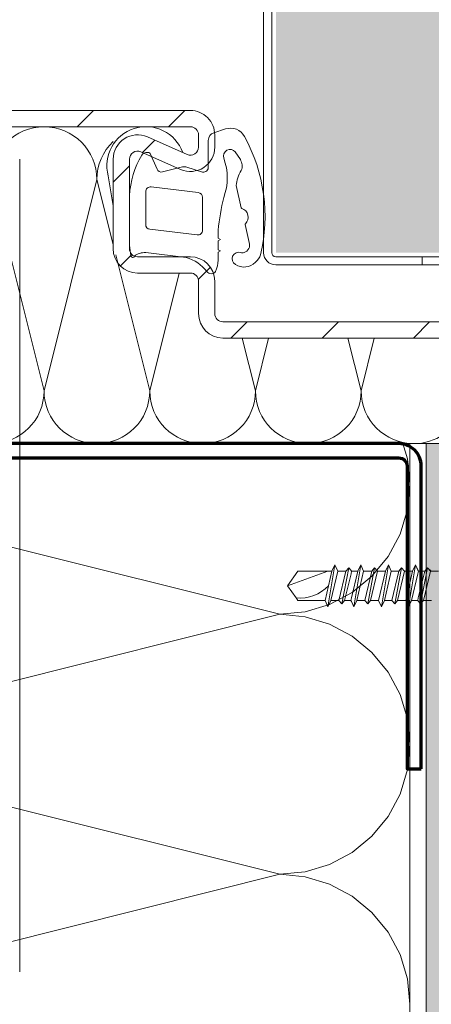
# Model space of a CAD drawing. Header units: metres. Extents: x -0.29 to 8.94, y -1.97 to 1.73.
# Tile 9 of 44: x -0.0073 to 0.0434, y -0.3757 to -0.2545. Entities that reach past the tile are written whole.
import ezdxf

# ---------------------------------------------------------------- set-up
doc = ezdxf.new("R2010")
doc.units = ezdxf.units.M
doc.header["$MEASUREMENT"] = 0
doc.linetypes.add('CENTER_DASH_DASH', pattern=[0.014000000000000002, 0.009000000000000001, -0.001000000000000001, 0.001000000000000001, -0.0009999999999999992, 0.0009999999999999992, -0.001000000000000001])
doc.linetypes.add('Strichlinie doppelt', pattern=[0.109361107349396, 0.0529166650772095, -0.0211666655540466, 0.014111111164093, -0.0211666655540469])
for name, color, linetype in [('152 - Bemaßung_ Beschriftung.Ausbau', 7, 'Continuous'), ('451 - Universal.Achsen Raster', 7, 'Continuous'), ('606 - Struktur.Wand Innen Ausbau', 7, 'Continuous'), ('660 - Unterkonstruktion.Trockenbau', 7, 'Continuous'), ('Neubau_301 - Elemente.Linie', 7, 'Continuous'), ('Neubau_302 - Elemente.Schraffur', 7, 'Continuous'), ('Neubau_606 - Struktur.Wand Innen Ausbau', 7, 'Continuous')]:
    doc.layers.add(name, color=color, linetype=linetype)
doc.styles.add('ERSTELLTER_STIL_1', font='txt')
doc.dimstyles.new('ERSTELLTER_STIL__2', dxfattribs={"dimtxt": 0.02, "dimasz": 0.01064, "dimexe": 0.18, "dimexo": 0.0625, "dimgap": 0, "dimtad": 1, "dimzin": 0, "dimdsep": 46, "dimtxsty": 'ERSTELLTER_STIL_1', "dimblk": 'ARROWHEAD_2', "dimblk1": 'ARROWHEAD_2', "dimblk2": 'ARROWHEAD_2', "dimcen": 0.09, "dimse1": 1, "dimse2": 1, "dimclrd": 7, "dimclre": 7, "dimclrt": 7, "dimazin": 0, "dimtfac": 1, "dimtdec": 4, "dimtmove": 0, "dimatfit": 3, "dimfxl": 1, "dimtolj": 1, "dimtzin": 0, "dimarcsym": 0})
pattern_1 = [(45, (0, 0), (-0.003535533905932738, 0.003535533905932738), [0, -0.005000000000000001])]

# ---------------------------------------------------------------- blocks, each defined once
blk = doc.blocks.new('*X1')
at = {"layer": 'Neubau_606 - Struktur.Wand Innen Ausbau', "color": 7, "linetype": 'Continuous', "lineweight": 5}
for p, q in [((0.04043158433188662, -0.3085730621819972), (0.0398617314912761, -0.3066945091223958)), ((0.04073901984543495, -0.3116945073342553), (0.04043158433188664, -0.3085730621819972)), ((0.0247390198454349, -0.3276945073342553), (-0.03926098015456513, -0.3116945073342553)), ((0.04043158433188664, -0.3148159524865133), (0.04073901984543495, -0.3116945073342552)), ((0.03952109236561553, -0.3178174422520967), (0.04043158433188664, -0.3148159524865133)), ((0.03804253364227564, -0.3205836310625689), (0.03952109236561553, -0.3178174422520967)), ((0.03605272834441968, -0.3230082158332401), (0.03804253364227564, -0.3205836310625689)), ((0.03362814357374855, -0.3249980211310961), (0.03605272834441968, -0.3230082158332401)), ((0.03086195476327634, -0.3264765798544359), (0.03362814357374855, -0.3249980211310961)), ((0.02786046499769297, -0.327387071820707), (0.03086195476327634, -0.3264765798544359)), ((0.0247390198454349, -0.3276945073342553), (-0.03926098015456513, -0.3436945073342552)), ((0.0247390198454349, -0.3276945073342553), (0.02786046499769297, -0.327387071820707)), ((0.02786046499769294, -0.3280019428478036), (0.02473901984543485, -0.3276945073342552)), ((0.03086195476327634, -0.3289124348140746), (0.02786046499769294, -0.3280019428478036)), ((0.03362814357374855, -0.3303909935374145), (0.03086195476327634, -0.3289124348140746)), ((0.03605272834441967, -0.3323807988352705), (0.03362814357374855, -0.3303909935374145)), ((0.03804253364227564, -0.3348053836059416), (0.03605272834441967, -0.3323807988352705)), ((0.03952109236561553, -0.3375715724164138), (0.03804253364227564, -0.3348053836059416)), ((0.04043158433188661, -0.3405730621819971), (0.03952109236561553, -0.3375715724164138)), ((0.04073901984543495, -0.3436945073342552), (0.04043158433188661, -0.3405730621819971)), ((0.0247390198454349, -0.3596945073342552), (-0.03926098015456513, -0.3436945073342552)), ((0.04043158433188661, -0.3468159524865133), (0.04073901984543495, -0.3436945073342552)), ((0.0395210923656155, -0.3498174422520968), (0.04043158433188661, -0.3468159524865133)), ((0.03804253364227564, -0.352583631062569), (0.0395210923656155, -0.3498174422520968)), ((0.03605272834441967, -0.35500821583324), (0.03804253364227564, -0.352583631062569)), ((0.03362814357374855, -0.356998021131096), (0.03605272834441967, -0.35500821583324)), ((0.03086195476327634, -0.3584765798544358), (0.03362814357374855, -0.356998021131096)), ((0.02786046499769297, -0.3593870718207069), (0.03086195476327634, -0.3584765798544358)), ((0.02473901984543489, -0.3596945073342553), (-0.03926098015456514, -0.3756945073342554)), ((0.0247390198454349, -0.3596945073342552), (0.02786046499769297, -0.3593870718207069)), ((0.02786046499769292, -0.3600019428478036), (0.02473901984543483, -0.3596945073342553)), ((0.03086195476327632, -0.3609124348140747), (0.02786046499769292, -0.3600019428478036)), ((0.03362814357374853, -0.3623909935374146), (0.03086195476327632, -0.3609124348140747)), ((0.03605272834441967, -0.3643807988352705), (0.03362814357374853, -0.3623909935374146)), ((0.03804253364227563, -0.3668053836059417), (0.03605272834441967, -0.3643807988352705)), ((0.0395210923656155, -0.3695715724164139), (0.03804253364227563, -0.3668053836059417)), ((0.04043158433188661, -0.3725730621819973), (0.0395210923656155, -0.3695715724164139)), ((0.04073901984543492, -0.3756945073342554), (0.04043158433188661, -0.3725730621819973))]:
    blk.add_line(p, q, dxfattribs=at)
blk = doc.blocks.new('*X2')
at = {"layer": 'Neubau_606 - Struktur.Wand Innen Ausbau', "color": 7, "linetype": 'Continuous', "lineweight": 5}
for p, q in [((-0.0952712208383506, -0.3001945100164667), (-0.08877122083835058, -0.2741945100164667)), ((-0.08227122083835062, -0.3001945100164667), (-0.08877122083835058, -0.2741945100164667)), ((-0.08227122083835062, -0.3001945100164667), (-0.0757712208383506, -0.2741945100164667)), ((-0.06927122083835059, -0.3001945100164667), (-0.0757712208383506, -0.2741945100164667)), ((-0.06927122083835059, -0.3001945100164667), (-0.06277122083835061, -0.2741945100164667)), ((-0.05627122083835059, -0.3001945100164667), (-0.06277122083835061, -0.2741945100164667)), ((-0.05627122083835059, -0.3001945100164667), (-0.04977122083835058, -0.2741945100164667)), ((-0.04327122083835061, -0.3001945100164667), (-0.04977122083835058, -0.2741945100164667)), ((-0.04327122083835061, -0.3001945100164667), (-0.03677122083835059, -0.2741945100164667)), ((-0.03027122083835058, -0.3001945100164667), (-0.03677122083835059, -0.2741945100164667)), ((-0.03027122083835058, -0.3001945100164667), (-0.02377122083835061, -0.2741945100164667)), ((-0.01727122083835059, -0.3001945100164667), (-0.02377122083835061, -0.2741945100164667)), ((-0.01727122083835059, -0.3001945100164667), (-0.01077122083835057, -0.2741945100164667)), ((-0.0042712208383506, -0.3001945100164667), (-0.01077122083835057, -0.2741945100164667)), ((-0.0042712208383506, -0.3001945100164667), (0.002228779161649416, -0.2741945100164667)), ((0.004228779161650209, -0.2821945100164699), (0.002228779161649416, -0.2741945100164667)), ((0.008728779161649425, -0.3001945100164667), (0.004544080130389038, -0.2834557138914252)), ((0.008728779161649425, -0.3001945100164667), (0.01235377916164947, -0.2856945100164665)), ((0.02172877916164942, -0.3001945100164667), (0.02010377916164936, -0.2936945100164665)), ((0.02172877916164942, -0.3001945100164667), (0.02335377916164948, -0.2936945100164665)), ((0.0347287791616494, -0.3001945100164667), (0.03310377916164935, -0.2936945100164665)), ((0.0347287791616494, -0.3001945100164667), (0.03635377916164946, -0.2936945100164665))]:
    blk.add_line(p, q, dxfattribs=at)
for centre, radius, start, end in [((-0.0952712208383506, -0.2741945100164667), 0.006500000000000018, 0, 90), ((-0.08227122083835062, -0.2741945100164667), 0.006499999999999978, 90, 180), ((-0.08227122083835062, -0.2741945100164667), 0.006500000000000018, 0, 90), ((-0.06927122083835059, -0.2741945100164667), 0.006499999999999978, 90, 180), ((-0.06927122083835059, -0.2741945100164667), 0.006499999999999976, 0, 90), ((-0.05627122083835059, -0.2741945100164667), 0.006499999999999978, 90, 180), ((-0.0562712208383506, -0.2741945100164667), 0.006500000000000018, 0, 90), ((-0.04327122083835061, -0.2741945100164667), 0.006499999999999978, 90, 180), ((-0.04327122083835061, -0.2741945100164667), 0.006500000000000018, 0, 90), ((-0.03027122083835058, -0.2741945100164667), 0.006499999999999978, 90, 180), ((-0.03027122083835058, -0.2741945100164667), 0.006499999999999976, 0, 90), ((-0.01727122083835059, -0.2741945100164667), 0.006499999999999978, 90, 180), ((-0.01727122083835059, -0.2741945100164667), 0.006500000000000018, 0, 90), ((-0.0042712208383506, -0.2741945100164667), 0.006499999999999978, 90, 180), ((-0.004271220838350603, -0.2741945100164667), 0.006500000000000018, 0, 90), ((0.008728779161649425, -0.2741945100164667), 0.006499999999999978, 133.8130614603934, 180), ((-0.08877122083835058, -0.3001945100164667), 0.006500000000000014, 180, 270), ((-0.0887712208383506, -0.3001945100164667), 0.006500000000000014, 270, 0), ((-0.0757712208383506, -0.3001945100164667), 0.006500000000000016, 180, 270), ((-0.0757712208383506, -0.3001945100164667), 0.006500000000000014, 270, 0), ((-0.06277122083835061, -0.3001945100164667), 0.006499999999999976, 180, 270), ((-0.06277122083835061, -0.3001945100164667), 0.006500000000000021, 270, 0), ((-0.04977122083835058, -0.3001945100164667), 0.006500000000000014, 180, 270), ((-0.04977122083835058, -0.3001945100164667), 0.006500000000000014, 270, 0), ((-0.03677122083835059, -0.3001945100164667), 0.006500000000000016, 180, 270), ((-0.03677122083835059, -0.3001945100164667), 0.006500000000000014, 270, 0), ((-0.02377122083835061, -0.3001945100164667), 0.006499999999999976, 180, 270), ((-0.02377122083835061, -0.3001945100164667), 0.006500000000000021, 270, 0), ((-0.01077122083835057, -0.3001945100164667), 0.006500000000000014, 180, 270), ((-0.01077122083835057, -0.3001945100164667), 0.006500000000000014, 270, 0), ((0.002228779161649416, -0.3001945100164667), 0.006500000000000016, 180, 270), ((0.002228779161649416, -0.3001945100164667), 0.006500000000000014, 270, 0), ((0.0152287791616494, -0.3001945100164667), 0.006499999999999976, 180, 270), ((0.0152287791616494, -0.3001945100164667), 0.006500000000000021, 270, 0), ((0.02822877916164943, -0.3001945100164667), 0.006500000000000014, 180, 270), ((0.02822877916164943, -0.3001945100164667), 0.006500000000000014, 270, 0), ((0.04122877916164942, -0.3001945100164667), 0.006500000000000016, 180, 270), ((0.04122877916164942, -0.3001945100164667), 0.006500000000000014, 270, 338.3033516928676)]:
    blk.add_arc(centre, radius, start, end, dxfattribs=at)
blk = doc.blocks.new('*D6')
at = {"layer": '152 - Bemaßung_ Beschriftung.Ausbau', "color": 7, "linetype": 'Continuous', "lineweight": 5}
for p, q in [((0.2950716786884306, -0.3026530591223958), (0.3090716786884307, -0.3107359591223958)), ((0.3125716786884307, -0.3066945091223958), (0.2915716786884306, -0.3066945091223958)), ((0.3020716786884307, -1.051694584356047), (0.3020716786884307, -0.3066945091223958)), ((0.2950716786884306, -1.047653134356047), (0.3090716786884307, -1.055736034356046)), ((0.3125716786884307, -1.051694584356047), (0.2915716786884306, -1.051694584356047)), ((0.3020716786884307, -1.058540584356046), (0.3020716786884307, -1.051694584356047))]:
    blk.add_line(p, q, dxfattribs=at)
at = {"layer": '152 - Bemaßung_ Beschriftung.Ausbau', "color": 7, "lineweight": 5, "insert": (0.2982887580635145, -0.6993801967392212), "char_height": 0.02, "attachment_point": 7, "rotation": 90, "style": 'ERSTELLTER_STIL_1'}
blk.add_mtext('\\A1;{\\pql;\\fArial|b0|i0|c0|p38;74\\fArial|b0|i0|c0|p38;\\A1{\\H.66x;\\S5^  ;}}', dxfattribs=at)
blk = doc.blocks.new('ARROWHEAD_2')
at = {"color": 0, "linetype": 'Continuous', "lineweight": 0}
for p, q in [((-0.3781315, -0.655), (0.3781315, 0.655)), ((0, 0), (-1, 0))]:
    blk.add_line(p, q, dxfattribs=at)
blk = doc.blocks.new('*D9')
at = {"layer": '152 - Bemaßung_ Beschriftung.Ausbau', "color": 7, "linetype": 'Continuous', "lineweight": 5}
for p, q in [((0.3020716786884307, 1.028305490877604), (0.3020716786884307, 1.035151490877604)), ((0.3090716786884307, 1.024264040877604), (0.2950716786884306, 1.032346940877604)), ((0.3125716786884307, 1.028305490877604), (0.2915716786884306, 1.028305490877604)), ((0.3020716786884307, 0.8283054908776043), (0.3020716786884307, 1.028305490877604)), ((0.2950716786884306, 0.8323469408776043), (0.3090716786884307, 0.8242640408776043)), ((0.3125716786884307, 0.8283054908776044), (0.2915716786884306, 0.8283054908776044)), ((0.3020716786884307, -0.3066945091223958), (0.3020716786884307, 0.8283054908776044))]:
    blk.add_line(p, q, dxfattribs=at)
at = {"layer": '152 - Bemaßung_ Beschriftung.Ausbau', "color": 7, "lineweight": 5, "insert": (0.2980716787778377, 0.9131282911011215), "char_height": 0.02, "attachment_point": 7, "rotation": 90, "style": 'ERSTELLTER_STIL_1'}
blk.add_mtext('\\A1;{\\pql;\\fArial|b0|i0|c0|p38;20}', dxfattribs=at)
blk = doc.blocks.new('*D10')
at = {"layer": '152 - Bemaßung_ Beschriftung.Ausbau', "color": 7, "linetype": 'Continuous', "lineweight": 5}
for p, q in [((0.3765139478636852, 1.028305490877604), (0.3765139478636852, 1.035151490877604)), ((0.3835139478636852, 1.024264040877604), (0.3695139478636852, 1.032346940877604)), ((0.3870139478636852, 1.028305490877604), (0.3660139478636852, 1.028305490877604)), ((0.3765139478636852, -1.051694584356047), (0.3765139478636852, 1.028305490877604)), ((0.3695139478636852, -1.047653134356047), (0.3835139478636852, -1.055736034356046)), ((0.3870139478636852, -1.051694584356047), (0.3660139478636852, -1.051694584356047)), ((0.3765139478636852, -1.058540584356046), (0.3765139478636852, -1.051694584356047))]:
    blk.add_line(p, q, dxfattribs=at)
at = {"layer": '152 - Bemaßung_ Beschriftung.Ausbau', "color": 7, "lineweight": 5, "insert": (0.3725139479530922, -0.03830034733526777), "char_height": 0.02, "attachment_point": 7, "rotation": 90, "style": 'ERSTELLTER_STIL_1'}
blk.add_mtext('\\A1;{\\pql;\\fArial|b0|i0|c0|p38;2,08}', dxfattribs=at)
blk = doc.blocks.new('*D11')
at = {"layer": '152 - Bemaßung_ Beschriftung.Ausbau', "color": 7, "linetype": 'Continuous', "lineweight": 5}
for p, q in [((0.2200716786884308, -0.3346530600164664), (0.2340716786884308, -0.3427359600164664)), ((0.2375716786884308, -0.3386945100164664), (0.2165716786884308, -0.3386945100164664)), ((0.2270716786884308, -1.051694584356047), (0.2270716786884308, -0.3386945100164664)), ((0.2200716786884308, -1.047653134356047), (0.2340716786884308, -1.055736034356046)), ((0.2375716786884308, -1.051694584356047), (0.2165716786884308, -1.051694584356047)), ((0.2270716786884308, -1.058540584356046), (0.2270716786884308, -1.051694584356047))]:
    blk.add_line(p, q, dxfattribs=at)
at = {"layer": '152 - Bemaßung_ Beschriftung.Ausbau', "color": 7, "lineweight": 5, "insert": (0.2232978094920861, -0.7153801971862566), "char_height": 0.02, "attachment_point": 7, "rotation": 90, "style": 'ERSTELLTER_STIL_1'}
blk.add_mtext('\\A1;{\\pql;\\fArial|b0|i0|c0|p38;71\\fArial|b0|i0|c0|p38;\\A1{\\H.66x;\\S3^  ;}}', dxfattribs=at)
blk = doc.blocks.new('*D12')
at = {"layer": '152 - Bemaßung_ Beschriftung.Ausbau', "color": 7, "linetype": 'Continuous', "lineweight": 5}
for p, q in [((0.2200716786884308, -0.261653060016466), (0.2340716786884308, -0.269735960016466)), ((0.2375716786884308, -0.265694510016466), (0.2165716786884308, -0.265694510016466)), ((0.2270716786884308, -0.3386945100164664), (0.2270716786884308, -0.265694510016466)), ((0.2200716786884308, -0.3346530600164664), (0.2340716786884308, -0.3427359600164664)), ((0.2375716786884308, -0.3386945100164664), (0.2165716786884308, -0.3386945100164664))]:
    blk.add_line(p, q, dxfattribs=at)
at = {"layer": '152 - Bemaßung_ Beschriftung.Ausbau', "color": 7, "lineweight": 5, "insert": (0.2232978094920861, -0.314791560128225), "char_height": 0.02, "attachment_point": 7, "rotation": 90, "style": 'ERSTELLTER_STIL_1'}
blk.add_mtext('\\A1;{\\pql;\\fArial|b0|i0|c0|p38;7\\fArial|b0|i0|c0|p38;\\A1{\\H.66x;\\S3^  ;}}', dxfattribs=at)
blk = doc.blocks.new('*D13')
at = {"layer": '152 - Bemaßung_ Beschriftung.Ausbau', "color": 7, "linetype": 'Continuous', "lineweight": 5}
for p, q in [((0.2200716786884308, 0.7913469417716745), (0.2340716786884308, 0.7832640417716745)), ((0.2270716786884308, -0.265694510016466), (0.2270716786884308, 0.7873054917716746)), ((0.2200716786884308, -0.261653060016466), (0.2340716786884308, -0.269735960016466)), ((0.2375716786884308, -0.265694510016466), (0.2165716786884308, -0.265694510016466))]:
    blk.add_line(p, q, dxfattribs=at)
at = {"layer": '152 - Bemaßung_ Beschriftung.Ausbau', "color": 7, "lineweight": 5, "char_height": 0.02, "attachment_point": 7, "rotation": 90, "style": 'ERSTELLTER_STIL_1'}
for s, insert in [('\\A1;{\\pql;\\fArial|b0|i0|c0|p38;Durchgangsbreite}', (0.2510716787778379, 0.1529194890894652)), ('\\A1;{\\pql;\\fArial|b0|i0|c0|p38;1,05\\fArial|b0|i0|c0|p38;\\A1{\\H.66x;\\S3^  ;}}', (0.2269526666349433, 0.2291912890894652))]:
    blk.add_mtext(s, dxfattribs=dict(at, insert=insert))
blk = doc.blocks.new('*D14')
at = {"layer": '152 - Bemaßung_ Beschriftung.Ausbau', "color": 7, "linetype": 'Continuous', "lineweight": 5}
for p, q in [((0.2200716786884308, 0.8643469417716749), (0.2340716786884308, 0.8562640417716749)), ((0.2270716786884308, 0.7873054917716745), (0.2270716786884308, 0.8603054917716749)), ((0.2200716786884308, 0.7913469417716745), (0.2340716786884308, 0.7832640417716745)), ((0.2375716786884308, 0.7873054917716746), (0.2165716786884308, 0.7873054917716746)), ((0.2270716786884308, -0.265694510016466), (0.2270716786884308, 0.7873054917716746))]:
    blk.add_line(p, q, dxfattribs=at)
at = {"layer": '152 - Bemaßung_ Beschriftung.Ausbau', "color": 7, "lineweight": 5, "insert": (0.2232978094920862, 0.8112084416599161), "char_height": 0.02, "attachment_point": 7, "rotation": 90, "style": 'ERSTELLTER_STIL_1'}
blk.add_mtext('\\A1;{\\pql;\\fArial|b0|i0|c0|p38;7\\fArial|b0|i0|c0|p38;\\A1{\\H.66x;\\S3^  ;}}', dxfattribs=at)

msp = doc.modelspace()

# ---------------------------------------------------------------- hatches: boundary and pattern name
at = {"layer": '606 - Struktur.Wand Innen Ausbau', "linetype": 'Continuous', "lineweight": 5}
h = msp.add_hatch(dxfattribs=at)
h.set_pattern_fill('Gips_0001', style=0, pattern_type=2)
h.set_pattern_definition(pattern_1)
h.paths.add_polyline_path([(0.02424937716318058, -0.2831740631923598), (0.08672854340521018, -0.2831740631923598), (0.08672854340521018, 0.8023051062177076), (0.02424937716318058, 0.8023051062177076)])
at = {"layer": 'Neubau_302 - Elemente.Schraffur', "linetype": 'Continuous', "lineweight": 5}
h = msp.add_hatch(dxfattribs=at)
h.set_pattern_fill('ANSI31_0001', style=0, pattern_type=2)
h.set_pattern_definition([(225, (0.07837306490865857, 0.4058117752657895), (-0.005612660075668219, 0.005612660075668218), [])])
h.paths.add_polyline_path([(-0.09727122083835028, -0.2676945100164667, -0.414213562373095), (-0.0952712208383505, -0.265694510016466), (0.01372877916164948, -0.265694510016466, -0.414213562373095), (0.0167287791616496, -0.2686945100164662), (0.0167287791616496, -0.2701945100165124, -0.5420998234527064), (0.01251582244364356, -0.2729383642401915), (0.007633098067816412, -0.2707798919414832, 0.5420998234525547), (0.00622877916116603, -0.2716945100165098), (0.006228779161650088, -0.2826945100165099, 0.414213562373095), (0.007228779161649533, -0.2836945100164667), (0.01372877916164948, -0.2836945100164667, -0.414213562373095), (0.0167287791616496, -0.2866945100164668), (0.0167287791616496, -0.2906945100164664, 0.414213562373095), (0.01772877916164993, -0.2916945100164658), (0.07507192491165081, -0.2916945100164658, 0.1989123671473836), (0.07577903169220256, -0.2914016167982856), (0.07760745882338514, -0.2895731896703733, -0.1989123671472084), (0.0797287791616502, -0.2886945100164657, -0.414213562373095), (0.08272877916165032, -0.2916945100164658), (0.08272877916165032, -0.3169118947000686, -0.221694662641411), (0.08201435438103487, -0.3184439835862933), (0.07843846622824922, -0.3214445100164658), (0.0771528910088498, -0.3199124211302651), (0.08072877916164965, -0.3169118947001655), (0.08072877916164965, -0.2916945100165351, 0.6681786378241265), (0.0790216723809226, -0.2909874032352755), (0.07719324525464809, -0.2928158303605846, -0.1989123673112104), (0.07507192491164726, -0.2936945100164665), (0.01772877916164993, -0.2936945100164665, -0.414213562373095), (0.01472877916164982, -0.2906945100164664), (0.01472877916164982, -0.2866945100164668, 0.414213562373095), (0.01372877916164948, -0.2856945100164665), (0.007228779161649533, -0.2856945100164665, -0.414213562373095), (0.004228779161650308, -0.282694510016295), (0.004228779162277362, -0.271694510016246, -0.5420998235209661), (0.008441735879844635, -0.2689506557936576), (0.01332446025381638, -0.2711091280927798, 0.5420998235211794), (0.01472877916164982, -0.2701945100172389), (0.01472877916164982, -0.2686945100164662, 0.414213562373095), (0.01372877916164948, -0.2676945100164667), (-0.02952906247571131, -0.2676945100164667, 0.02676012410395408), (-0.03004306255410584, -0.2676945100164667), (-0.03913965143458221, -0.2676945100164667, 0.02677481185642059), (-0.03965393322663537, -0.2676945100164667), (-0.04875052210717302, -0.2676945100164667, 0.02676012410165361), (-0.04926452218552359, -0.2676945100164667), (-0.05836110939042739, -0.2676945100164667, 0.02677481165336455), (-0.05887539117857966, -0.2676945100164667), (-0.06797169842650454, -0.2676945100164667, 0.02678949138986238), (-0.06848626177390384, -0.2676945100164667), (-0.07758256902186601, -0.2676945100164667, 0.02677481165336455), (-0.07809685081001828, -0.2676945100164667), (-0.08719330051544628, -0.2676945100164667, 0.02677481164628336), (-0.08770758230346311, -0.2676945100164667), (-0.0952712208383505, -0.2676945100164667), (-0.0952712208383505, -0.3169118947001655), (-0.0916953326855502, -0.3199124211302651), (-0.09298090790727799, -0.3214445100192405), (-0.09298090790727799, -0.3213102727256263), (-0.09446326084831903, -0.3201180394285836), (-0.0945617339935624, -0.3201180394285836), (-0.0965567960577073, -0.3184439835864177, -0.2216946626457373), (-0.09727122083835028, -0.3169118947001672)])
at = {"layer": 'Neubau_606 - Struktur.Wand Innen Ausbau', "linetype": 'Continuous', "lineweight": 5}
h = msp.add_hatch(dxfattribs=at)
h.set_pattern_fill('Gips_0001', style=0, pattern_type=2)
h.set_pattern_definition(pattern_1)
h.paths.add_polyline_path([(0.05522878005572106, -0.3066945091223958), (0.05522878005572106, -1.051694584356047), (0.04272877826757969, -1.051694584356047), (0.04272877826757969, -0.3066945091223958)])

# ---------------------------------------------------------------- linework, layer by layer
at = {"layer": '451 - Universal.Achsen Raster', "color": 160, "linetype": 'Strichlinie doppelt', "lineweight": 9, "true_color": 0x3232ff}
msp.add_line((-0.0072632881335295, -1.971694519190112), (-0.0072632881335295, 1.54830548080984), dxfattribs=at)
at = {"layer": '660 - Unterkonstruktion.Trockenbau', "color": 7, "linetype": 'Continuous', "lineweight": 70, "flags": 128}
msp.add_lwpolyline([(0.04212877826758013, -0.3466945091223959), (0.04212877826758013, -0.3094445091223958, 0.414213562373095), (0.03937877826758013, -0.3066945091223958), (-0.05392122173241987, -0.3066945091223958, 0.4142135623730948), (-0.05667122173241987, -0.3094445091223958), (-0.05667122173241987, -0.3466945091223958), (-0.05492122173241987, -0.3466945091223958), (-0.05492122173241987, -0.3094445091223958, -0.414213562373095), (-0.05392122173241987, -0.3084445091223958), (0.03937877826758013, -0.3084445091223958, -0.414213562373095), (0.04037877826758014, -0.3094445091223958), (0.04037877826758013, -0.3466945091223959)], format="xyb", close=True, dxfattribs=at)
at = {"layer": 'Neubau_301 - Elemente.Linie', "color": 1, "linetype": 'Continuous', "lineweight": 5}
for p, q in [((0.02272854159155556, -0.2831948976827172), (0.02272854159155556, -0.1790860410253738)), ((0.02372854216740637, -0.2831948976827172), (0.02372854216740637, -0.1790860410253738)), ((0.04222875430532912, -0.2836949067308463), (0.02422854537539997, -0.2836949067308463)), ((0.02422854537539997, -0.2846948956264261), (0.04222875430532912, -0.2846948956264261)), ((0.04272877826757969, -0.3066945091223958), (-0.05727121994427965, -0.3066945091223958)), ((0.04073901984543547, -0.3066945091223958), (0.04073901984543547, -1.051694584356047)), ((0.05522878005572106, -0.3066945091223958), (0.04272877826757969, -0.3066945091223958)), ((0.04272877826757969, -0.3066945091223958), (0.04272877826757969, -1.051694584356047)), ((0.03149967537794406, -0.3215977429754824), (0.03065026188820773, -0.3267912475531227)), ((0.03149967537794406, -0.3215977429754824), (0.03065026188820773, -0.3267912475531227)), ((0.03149967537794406, -0.3215977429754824), (0.03114520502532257, -0.322394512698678)), ((0.03149967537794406, -0.3215977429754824), (0.03114520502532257, -0.322394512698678)), ((0.03185411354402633, -0.322394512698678), (0.03149967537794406, -0.3215977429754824)), ((0.03185411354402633, -0.322394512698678), (0.03149967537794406, -0.3215977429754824)), ((0.0331995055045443, -0.3219977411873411), (0.03235009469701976, -0.3263912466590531)), ((0.0331995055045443, -0.3219977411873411), (0.03235009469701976, -0.3263912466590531)), ((0.0331995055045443, -0.3219977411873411), (0.03284503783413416, -0.322394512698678)), ((0.0331995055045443, -0.3219977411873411), (0.03284503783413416, -0.322394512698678)), ((0.03348184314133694, -0.3222696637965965), (0.0331995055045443, -0.3219977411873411)), ((0.03348184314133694, -0.3222696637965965), (0.0331995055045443, -0.3219977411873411)), ((0.03348184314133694, -0.3222696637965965), (0.03355392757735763, -0.322394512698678)), ((0.03348184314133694, -0.3222696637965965), (0.03355392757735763, -0.322394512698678)), ((0.03383785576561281, -0.326791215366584), (0.03468726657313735, -0.3215977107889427)), ((0.03383785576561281, -0.326791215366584), (0.03468726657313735, -0.3215977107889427)), ((0.03433279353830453, -0.322394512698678), (0.03468726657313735, -0.3215977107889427)), ((0.03433279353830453, -0.322394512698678), (0.03468726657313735, -0.3215977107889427)), ((0.03468726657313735, -0.3215977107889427), (0.03504170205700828, -0.322394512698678)), ((0.03468726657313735, -0.3215977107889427), (0.03504170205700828, -0.322394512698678)), ((0.03553768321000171, -0.3263912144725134), (0.03638709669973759, -0.3219977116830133)), ((0.03553768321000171, -0.3263912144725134), (0.03638709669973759, -0.3219977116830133)), ((0.03603262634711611, -0.322394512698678), (0.03638709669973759, -0.3219977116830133)), ((0.03603262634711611, -0.322394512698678), (0.03638709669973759, -0.3219977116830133)), ((0.03638709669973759, -0.3219977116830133), (0.03674153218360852, -0.322394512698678)), ((0.03638709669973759, -0.3219977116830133), (0.03674153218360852, -0.322394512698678)), ((0.03723754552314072, -0.326791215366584), (0.03808692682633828, -0.3215977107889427)), ((0.03723754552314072, -0.326791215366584), (0.03808692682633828, -0.3215977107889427)), ((0.03773248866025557, -0.322394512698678), (0.03789139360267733, -0.3220372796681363)), ((0.03773248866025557, -0.322394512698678), (0.03789139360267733, -0.3220372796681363)), ((0.03789139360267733, -0.3220372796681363), (0.03808692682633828, -0.3215977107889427)), ((0.03789139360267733, -0.3220372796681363), (0.03808692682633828, -0.3215977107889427)), ((0.03808692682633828, -0.3215977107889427), (0.03844139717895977, -0.322394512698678)), ((0.03808692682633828, -0.3215977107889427), (0.03844139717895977, -0.322394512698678)), ((0.03971601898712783, -0.3219977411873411), (0.0388666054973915, -0.3263912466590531)), ((0.03971601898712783, -0.3219977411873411), (0.0388666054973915, -0.3263912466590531)), ((0.03971601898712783, -0.3219977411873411), (0.03936154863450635, -0.322394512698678)), ((0.03971601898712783, -0.3219977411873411), (0.03936154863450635, -0.322394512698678)), ((0.04007045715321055, -0.322394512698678), (0.03971601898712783, -0.3219977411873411)), ((0.04007045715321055, -0.322394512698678), (0.03971601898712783, -0.3219977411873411)), ((0.04141584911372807, -0.3215977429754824), (0.04056643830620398, -0.3267912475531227)), ((0.04141584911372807, -0.3215977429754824), (0.04056643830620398, -0.3267912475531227)), ((0.04141584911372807, -0.3215977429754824), (0.04106137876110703, -0.322394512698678)), ((0.04141584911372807, -0.3215977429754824), (0.04106137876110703, -0.322394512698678)), ((0.04169818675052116, -0.3222696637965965), (0.04141584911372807, -0.3215977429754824)), ((0.04169818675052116, -0.3222696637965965), (0.04141584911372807, -0.3215977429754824)), ((0.04169818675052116, -0.3222696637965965), (0.04177026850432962, -0.322394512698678)), ((0.04169818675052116, -0.3222696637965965), (0.04177026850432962, -0.322394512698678)), ((0.04205419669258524, -0.3263912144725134), (0.04290360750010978, -0.3219977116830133)), ((0.04205419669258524, -0.3263912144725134), (0.04290360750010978, -0.3219977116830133)), ((0.0425491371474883, -0.322394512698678), (0.04290360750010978, -0.3219977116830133)), ((0.0425491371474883, -0.322394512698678), (0.04290360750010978, -0.3219977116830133)), ((0.04290360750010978, -0.3219977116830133), (0.0432580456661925, -0.322394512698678)), ((0.04290360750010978, -0.3219977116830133), (0.0432580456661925, -0.322394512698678)), ((0.03065572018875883, -0.322394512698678), (0.02569140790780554, -0.3241945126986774)), ((0.02569140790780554, -0.3241945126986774), (0.02695178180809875, -0.322394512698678)), ((0.03065572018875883, -0.322394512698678), (0.02569140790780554, -0.3241945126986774)), ((0.02569140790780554, -0.3241945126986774), (0.02695178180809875, -0.322394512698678)), ((0.03022505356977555, -0.322394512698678), (0.02695178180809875, -0.322394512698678)), ((0.03022505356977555, -0.322394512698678), (0.02695178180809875, -0.322394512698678)), ((0.03065572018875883, -0.322394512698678), (0.03022505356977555, -0.322394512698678)), ((0.03065572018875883, -0.322394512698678), (0.03022505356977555, -0.322394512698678)), ((0.03114520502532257, -0.322394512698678), (0.03065572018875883, -0.322394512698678)), ((0.03114520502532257, -0.322394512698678), (0.03065572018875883, -0.322394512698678)), ((0.03072051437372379, -0.3241945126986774), (0.03114520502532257, -0.322394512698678)), ((0.03072051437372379, -0.3241945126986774), (0.03114520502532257, -0.322394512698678)), ((0.031004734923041, -0.3259945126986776), (0.03185411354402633, -0.322394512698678)), ((0.031004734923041, -0.3259945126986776), (0.03185411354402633, -0.322394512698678)), ((0.03192488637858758, -0.322394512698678), (0.03185411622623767, -0.322394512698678)), ((0.03192488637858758, -0.322394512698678), (0.03185411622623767, -0.322394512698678)), ((0.03284503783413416, -0.322394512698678), (0.03192488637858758, -0.322394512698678)), ((0.03284503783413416, -0.322394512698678), (0.03192488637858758, -0.322394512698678)), ((0.03199565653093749, -0.3259945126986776), (0.03284503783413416, -0.322394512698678)), ((0.03199565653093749, -0.3259945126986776), (0.03284503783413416, -0.322394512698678)), ((0.03270456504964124, -0.3259945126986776), (0.03348823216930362, -0.3227013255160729)), ((0.03270456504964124, -0.3259945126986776), (0.03348823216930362, -0.3227013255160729)), ((0.03348823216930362, -0.3227013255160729), (0.03355392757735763, -0.322394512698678)), ((0.03348823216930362, -0.3227013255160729), (0.03355392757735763, -0.322394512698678)), ((0.03433279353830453, -0.322394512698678), (0.03354912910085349, -0.325687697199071)), ((0.03433279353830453, -0.322394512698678), (0.03354912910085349, -0.325687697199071)), ((0.03355392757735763, -0.322394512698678), (0.03433279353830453, -0.322394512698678)), ((0.03355392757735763, -0.322394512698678), (0.03433279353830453, -0.322394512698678)), ((0.03504170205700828, -0.322394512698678), (0.03419232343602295, -0.3259945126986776)), ((0.03504170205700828, -0.322394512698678), (0.03419232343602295, -0.3259945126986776)), ((0.03504170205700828, -0.322394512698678), (0.03511247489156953, -0.322394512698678)), ((0.03504170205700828, -0.322394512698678), (0.03511247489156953, -0.322394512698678)), ((0.03511247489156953, -0.322394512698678), (0.03603262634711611, -0.322394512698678)), ((0.03511247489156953, -0.322394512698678), (0.03603262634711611, -0.322394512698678)), ((0.03603262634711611, -0.322394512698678), (0.035183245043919, -0.3259945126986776)), ((0.03603262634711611, -0.322394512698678), (0.035183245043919, -0.3259945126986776)), ((0.03674153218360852, -0.322394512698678), (0.03589215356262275, -0.3259945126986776)), ((0.03674153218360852, -0.322394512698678), (0.03589215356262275, -0.3259945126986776)), ((0.03674153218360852, -0.322394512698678), (0.03681230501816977, -0.322394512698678)), ((0.03674153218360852, -0.322394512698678), (0.03681230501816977, -0.322394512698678)), ((0.03681230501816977, -0.322394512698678), (0.03773248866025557, -0.322394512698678)), ((0.03681230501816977, -0.322394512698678), (0.03773248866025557, -0.322394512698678)), ((0.03773248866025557, -0.322394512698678), (0.03688307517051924, -0.3259945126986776)), ((0.03773248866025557, -0.322394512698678), (0.03688307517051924, -0.3259945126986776)), ((0.03844139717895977, -0.322394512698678), (0.03759198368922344, -0.3259945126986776)), ((0.03844139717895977, -0.322394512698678), (0.03759198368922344, -0.3259945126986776)), ((0.03936154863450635, -0.322394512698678), (0.03844139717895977, -0.322394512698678)), ((0.03936154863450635, -0.322394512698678), (0.03844139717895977, -0.322394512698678)), ((0.03851216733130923, -0.3259945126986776), (0.03936154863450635, -0.322394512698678)), ((0.03851216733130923, -0.3259945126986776), (0.03936154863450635, -0.322394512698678)), ((0.03922107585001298, -0.3259945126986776), (0.04007045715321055, -0.322394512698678)), ((0.03922107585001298, -0.3259945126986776), (0.04007045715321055, -0.322394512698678)), ((0.04014122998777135, -0.322394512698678), (0.04007045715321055, -0.322394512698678)), ((0.04014122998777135, -0.322394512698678), (0.04007045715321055, -0.322394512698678)), ((0.04106137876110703, -0.322394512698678), (0.04014122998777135, -0.322394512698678)), ((0.04106137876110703, -0.322394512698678), (0.04014122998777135, -0.322394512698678)), ((0.04021200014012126, -0.3259945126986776), (0.04106137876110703, -0.322394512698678)), ((0.04021200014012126, -0.3259945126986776), (0.04106137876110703, -0.322394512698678)), ((0.04092090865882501, -0.3259945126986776), (0.04170457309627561, -0.3227013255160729)), ((0.04092090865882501, -0.3259945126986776), (0.04170457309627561, -0.3227013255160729)), ((0.04170457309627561, -0.3227013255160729), (0.04177026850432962, -0.322394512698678)), ((0.04170457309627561, -0.3227013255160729), (0.04177026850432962, -0.322394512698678)), ((0.0425491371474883, -0.322394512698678), (0.04176547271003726, -0.325687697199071)), ((0.0425491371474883, -0.322394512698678), (0.04176547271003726, -0.325687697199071)), ((0.04177026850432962, -0.322394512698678), (0.0425491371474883, -0.322394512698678)), ((0.04177026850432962, -0.322394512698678), (0.0425491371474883, -0.322394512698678)), ((0.0432580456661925, -0.322394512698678), (0.04240866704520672, -0.3259945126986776)), ((0.0432580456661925, -0.322394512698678), (0.04240866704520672, -0.3259945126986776)), ((0.0432580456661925, -0.322394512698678), (0.04332881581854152, -0.322394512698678)), ((0.0432580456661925, -0.322394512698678), (0.04332881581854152, -0.322394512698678)), ((0.04332881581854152, -0.322394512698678), (0.04424896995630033, -0.322394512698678)), ((0.04332881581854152, -0.322394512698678), (0.04424896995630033, -0.322394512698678)), ((0.02673667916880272, -0.3256873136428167), (0.02569140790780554, -0.3241945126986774)), ((0.02673667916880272, -0.3256873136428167), (0.02569140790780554, -0.3241945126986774)), ((0.0302958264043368, -0.3259945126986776), (0.03072051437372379, -0.3241945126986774)), ((0.0302958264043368, -0.3259945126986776), (0.03072051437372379, -0.3241945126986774)), ((0.02695178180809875, -0.3259945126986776), (0.02673667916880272, -0.3256873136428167)), ((0.02695178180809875, -0.3259945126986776), (0.02673667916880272, -0.3256873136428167)), ((0.03354912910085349, -0.325687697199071), (0.03348343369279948, -0.3259945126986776)), ((0.03354912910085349, -0.325687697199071), (0.03348343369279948, -0.3259945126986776)), ((0.04176547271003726, -0.325687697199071), (0.0416997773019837, -0.3259945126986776)), ((0.04176547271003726, -0.325687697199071), (0.0416997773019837, -0.3259945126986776)), ((0.0302958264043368, -0.3259945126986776), (0.02695178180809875, -0.3259945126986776)), ((0.0302958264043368, -0.3259945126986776), (0.02695178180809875, -0.3259945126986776)), ((0.03065026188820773, -0.3267912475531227), (0.0302958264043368, -0.3259945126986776)), ((0.03065026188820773, -0.3267912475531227), (0.0302958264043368, -0.3259945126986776)), ((0.031004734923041, -0.3259945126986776), (0.03065026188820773, -0.3267912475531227)), ((0.031004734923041, -0.3259945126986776), (0.03065026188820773, -0.3267912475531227)), ((0.03192488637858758, -0.3259945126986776), (0.031004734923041, -0.3259945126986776)), ((0.03192488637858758, -0.3259945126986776), (0.031004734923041, -0.3259945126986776)), ((0.03199565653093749, -0.3259945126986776), (0.03192488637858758, -0.3259945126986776)), ((0.03199565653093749, -0.3259945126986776), (0.03192488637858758, -0.3259945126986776)), ((0.03235009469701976, -0.3263912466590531), (0.03199565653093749, -0.3259945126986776)), ((0.03235009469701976, -0.3263912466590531), (0.03199565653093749, -0.3259945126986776)), ((0.03270456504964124, -0.3259945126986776), (0.03235009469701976, -0.3263912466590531)), ((0.03270456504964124, -0.3259945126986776), (0.03235009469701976, -0.3263912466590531)), ((0.03348343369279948, -0.3259945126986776), (0.03270456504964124, -0.3259945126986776)), ((0.03348343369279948, -0.3259945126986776), (0.03270456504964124, -0.3259945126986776)), ((0.03355551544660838, -0.3261193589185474), (0.03348343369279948, -0.3259945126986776)), ((0.03355551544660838, -0.3261193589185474), (0.03348343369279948, -0.3259945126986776)), ((0.03355551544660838, -0.3261193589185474), (0.03383785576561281, -0.326791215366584)), ((0.03355551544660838, -0.3261193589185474), (0.03383785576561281, -0.326791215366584)), ((0.03383785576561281, -0.326791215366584), (0.03419232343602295, -0.3259945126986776)), ((0.03383785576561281, -0.326791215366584), (0.03419232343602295, -0.3259945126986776)), ((0.03419232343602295, -0.3259945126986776), (0.03511247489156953, -0.3259945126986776)), ((0.03419232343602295, -0.3259945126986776), (0.03511247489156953, -0.3259945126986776)), ((0.03511247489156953, -0.3259945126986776), (0.035183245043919, -0.3259945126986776)), ((0.03511247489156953, -0.3259945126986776), (0.035183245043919, -0.3259945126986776)), ((0.035183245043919, -0.3259945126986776), (0.03553768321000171, -0.3263912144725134)), ((0.035183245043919, -0.3259945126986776), (0.03553768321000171, -0.3263912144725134)), ((0.03553768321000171, -0.3263912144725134), (0.03589215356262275, -0.3259945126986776)), ((0.03553768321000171, -0.3263912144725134), (0.03589215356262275, -0.3259945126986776)), ((0.03589215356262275, -0.3259945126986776), (0.03681230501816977, -0.3259945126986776)), ((0.03589215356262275, -0.3259945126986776), (0.03681230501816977, -0.3259945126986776)), ((0.03681230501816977, -0.3259945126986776), (0.03688307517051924, -0.3259945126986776)), ((0.03681230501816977, -0.3259945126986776), (0.03688307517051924, -0.3259945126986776)), ((0.03688307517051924, -0.3259945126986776), (0.03723754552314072, -0.326791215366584)), ((0.03688307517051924, -0.3259945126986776), (0.03723754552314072, -0.326791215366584)), ((0.03723754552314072, -0.326791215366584), (0.03759198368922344, -0.3259945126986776)), ((0.03723754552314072, -0.326791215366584), (0.03759198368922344, -0.3259945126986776)), ((0.03759198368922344, -0.3259945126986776), (0.03789139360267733, -0.3259945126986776)), ((0.03759198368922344, -0.3259945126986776), (0.03789139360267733, -0.3259945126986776)), ((0.03789139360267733, -0.3259945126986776), (0.03851216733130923, -0.3259945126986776)), ((0.03789139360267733, -0.3259945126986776), (0.03851216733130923, -0.3259945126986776)), ((0.03851216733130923, -0.3259945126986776), (0.03844139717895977, -0.3259945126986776)), ((0.03851216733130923, -0.3259945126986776), (0.03844139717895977, -0.3259945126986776)), ((0.0388666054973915, -0.3263912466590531), (0.03851216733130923, -0.3259945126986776)), ((0.0388666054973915, -0.3263912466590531), (0.03851216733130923, -0.3259945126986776)), ((0.03922107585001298, -0.3259945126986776), (0.0388666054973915, -0.3263912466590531)), ((0.03922107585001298, -0.3259945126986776), (0.0388666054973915, -0.3263912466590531)), ((0.04014122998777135, -0.3259945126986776), (0.03922107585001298, -0.3259945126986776)), ((0.04014122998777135, -0.3259945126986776), (0.03922107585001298, -0.3259945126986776)), ((0.04021200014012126, -0.3259945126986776), (0.04014122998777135, -0.3259945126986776)), ((0.04021200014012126, -0.3259945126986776), (0.04014122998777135, -0.3259945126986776)), ((0.04056643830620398, -0.3267912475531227), (0.04021200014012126, -0.3259945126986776)), ((0.04056643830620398, -0.3267912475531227), (0.04021200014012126, -0.3259945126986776)), ((0.04092090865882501, -0.3259945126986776), (0.04056643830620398, -0.3267912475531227)), ((0.04092090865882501, -0.3259945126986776), (0.04056643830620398, -0.3267912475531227)), ((0.0416997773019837, -0.3259945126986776), (0.04092090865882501, -0.3259945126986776)), ((0.0416997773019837, -0.3259945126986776), (0.04092090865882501, -0.3259945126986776)), ((0.0417718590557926, -0.3261193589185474), (0.0416997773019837, -0.3259945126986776)), ((0.0417718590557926, -0.3261193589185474), (0.0416997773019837, -0.3259945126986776)), ((0.0417718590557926, -0.3261193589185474), (0.04205419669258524, -0.3263912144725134)), ((0.0417718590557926, -0.3261193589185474), (0.04205419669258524, -0.3263912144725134)), ((0.04205419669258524, -0.3263912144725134), (0.04240866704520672, -0.3259945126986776)), ((0.04205419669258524, -0.3263912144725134), (0.04240866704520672, -0.3259945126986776)), ((0.04240866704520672, -0.3259945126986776), (0.04332881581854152, -0.3259945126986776)), ((0.04240866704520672, -0.3259945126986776), (0.04332881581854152, -0.3259945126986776)), ((0.04332881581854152, -0.3259945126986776), (0.04339958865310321, -0.3259945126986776)), ((0.04332881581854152, -0.3259945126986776), (0.04339958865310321, -0.3259945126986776))]:
    msp.add_line(p, q, dxfattribs=at)
at = {"layer": 'Neubau_301 - Elemente.Linie', "color": 1, "linetype": 'CENTER_DASH_DASH', "lineweight": 5}
for p, q in [((0.04222875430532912, -0.2846948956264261), (0.04222875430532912, -0.2836949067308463)), ((0.04222875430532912, -0.2836949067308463), (0.06622854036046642, -0.2836949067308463)), ((0.04622872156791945, -0.2846948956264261), (0.04222875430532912, -0.2846948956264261))]:
    msp.add_line(p, q, dxfattribs=at)
at = {"layer": 'Neubau_301 - Elemente.Linie', "color": 1, "linetype": 'Continuous', "lineweight": 5, "flags": 128}
for points in [[(0.07507192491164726, -0.2916945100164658), (0.01772877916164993, -0.2916945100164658, -0.414213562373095), (0.0167287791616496, -0.2906945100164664), (0.0167287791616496, -0.2866945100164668, 0.414213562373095), (0.01372877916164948, -0.2836945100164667), (0.007228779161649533, -0.2836945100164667, -0.414213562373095), (0.006228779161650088, -0.2826945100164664), (0.00622877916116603, -0.2716945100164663, -0.5420998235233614), (0.00763309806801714, -0.270779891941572), (0.01251582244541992, -0.2729383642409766, 0.5420998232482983), (0.0167287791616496, -0.2701945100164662), (0.0167287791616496, -0.2686945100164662, 0.414213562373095), (0.01372877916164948, -0.265694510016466), (-0.0952712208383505, -0.265694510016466, 0.414213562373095)], [(-0.0952712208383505, -0.2676945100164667), (0.01372877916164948, -0.2676945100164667, -0.414213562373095), (0.01472877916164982, -0.2686945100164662), (0.01472877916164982, -0.2701945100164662, -0.5420998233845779), (0.01332446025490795, -0.2711091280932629), (0.008441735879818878, -0.268950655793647, 0.5420998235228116), (0.004228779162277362, -0.2716945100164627), (0.004228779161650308, -0.2826945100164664, 0.414213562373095), (0.007228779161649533, -0.2856945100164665), (0.01372877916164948, -0.2856945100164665, -0.414213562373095), (0.01472877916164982, -0.2866945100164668), (0.01472877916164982, -0.2906945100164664, 0.414213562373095), (0.01772877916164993, -0.2936945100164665), (0.07507192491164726, -0.2936945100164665, 0.1989123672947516)]]:
    msp.add_lwpolyline(points, format="xyb", dxfattribs=at)
at = {"layer": 'Neubau_301 - Elemente.Linie', "color": 1, "linetype": 'Continuous', "lineweight": 5}
msp.add_lwpolyline([(0.01278174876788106, -0.2708692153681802, 0.9593843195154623), (0.003617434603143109, -0.2737367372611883), (0.004228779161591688, -0.277409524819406)], format="xyb", dxfattribs=at)
at = {"layer": 'Neubau_301 - Elemente.Linie', "color": 1, "linetype": 'Continuous', "lineweight": 5, "flags": 128}
for points in [[(0.02039722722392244, -0.268902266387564, -0.1845924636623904), (0.02236786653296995, -0.2834417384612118, -0.1440301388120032), (0.02172375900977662, -0.2843687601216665, -0.35497756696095), (0.01927189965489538, -0.2846503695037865, -0.9174237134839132), (0.0199259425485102, -0.2831828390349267, 0.1056359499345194), (0.02034381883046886, -0.2831809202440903, 0.4073958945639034), (0.02097651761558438, -0.2819347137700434), (0.02046457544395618, -0.2797277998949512, -0.2637533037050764), (0.02049257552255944, -0.279633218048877, 0.5669467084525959), (0.02005306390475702, -0.2777385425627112, -0.2637532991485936), (0.01998628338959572, -0.2776659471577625), (0.01935413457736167, -0.2749408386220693, -0.1171543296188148), (0.01996159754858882, -0.2730875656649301, 0.1841686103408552), (0.02009317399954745, -0.272387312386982, 0.06853424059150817), (0.01988160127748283, -0.2717388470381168), (0.01925131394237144, -0.2707835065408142, 0.820142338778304), (0.01782636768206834, -0.2715709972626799, -0.1837438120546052), (0.01782877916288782, -0.2763896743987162, 0.02923252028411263), (0.01712877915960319, -0.2804183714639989), (0.01712877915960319, -0.2814254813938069), (0.01742877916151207, -0.2815754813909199), (0.01712877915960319, -0.2817254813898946), (0.01712877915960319, -0.2828254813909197), (0.01742877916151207, -0.2829754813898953), (0.01712877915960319, -0.2831254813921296), (0.01712877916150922, -0.2841254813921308, -0.1079622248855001), (0.01682877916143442, -0.2854986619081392, -0.4898719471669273), (0.01574727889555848, -0.2855221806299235, 0.1570251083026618), (0.01322877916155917, -0.2837754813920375), (0.008228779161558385, -0.2831754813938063, 0.1675773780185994), (0.00684053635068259, -0.2836081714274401, -0.8408227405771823), (0.006401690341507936, -0.2835723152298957), (0.006228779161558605, -0.2822754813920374), (0.006228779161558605, -0.2761754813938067, -0.1185340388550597), (0.007748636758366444, -0.2711717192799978, -0.2660060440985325), (0.008266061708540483, -0.2708754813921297), (0.008603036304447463, -0.2708754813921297, -0.2983748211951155), (0.008786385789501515, -0.2709955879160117), (0.009627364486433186, -0.2729255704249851, 0.352722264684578), (0.01030102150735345, -0.2732617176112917), (0.01276711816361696, -0.2726327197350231, -0.131604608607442), (0.01328401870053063, -0.2726566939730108), (0.01522877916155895, -0.2732754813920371, 0.5141947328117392), (0.01592877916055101, -0.2725754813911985), (0.01592877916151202, -0.2693754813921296, -0.3254866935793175), (0.01662171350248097, -0.2684237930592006), (0.01803329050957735, -0.2679683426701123, -0.3586969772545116)], [(0.01470026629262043, -0.2757939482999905, -0.3796508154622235), (0.01522877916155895, -0.2763896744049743), (0.01522877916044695, -0.2804183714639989, -0.4496421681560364), (0.01455729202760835, -0.2810140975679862), (0.008757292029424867, -0.2803180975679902, -0.3796508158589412), (0.008228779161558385, -0.2797223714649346), (0.008228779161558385, -0.2756936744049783, -0.4496421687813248), (0.00890026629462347, -0.275097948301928)]]:
    msp.add_lwpolyline(points, format="xyb", close=True, dxfattribs=at)
at = {"layer": 'Neubau_301 - Elemente.Linie', "color": 1, "linetype": 'Continuous', "lineweight": 5}
for points in [[(0.03844139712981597, -0.3223945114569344), (0.03808692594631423, -0.3215977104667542), (0.03789139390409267, -0.3220372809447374)], [(0.03844139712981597, -0.3223945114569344), (0.03808692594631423, -0.3215977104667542), (0.03789139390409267, -0.3220372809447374)], [(0.04332881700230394, -0.3223945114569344), (0.04290360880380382, -0.321997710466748), (0.04254913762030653, -0.3223945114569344), (0.04177026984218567, -0.3223945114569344), (0.04141584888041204, -0.3215977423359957), (0.04106137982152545, -0.3223945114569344), (0.04007045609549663, -0.3223945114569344), (0.03971601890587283, -0.321997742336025), (0.03936154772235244, -0.3223945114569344)], [(0.04332881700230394, -0.3223945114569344), (0.04290360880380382, -0.321997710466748), (0.04254913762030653, -0.3223945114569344), (0.04177026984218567, -0.3223945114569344), (0.04141584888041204, -0.3215977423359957), (0.04106137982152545, -0.3223945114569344), (0.04007045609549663, -0.3223945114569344), (0.03971601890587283, -0.321997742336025), (0.03936154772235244, -0.3223945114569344)]]:
    msp.add_lwpolyline(points, dxfattribs=at)
for centre, radius, start, end in [((0.02424937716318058, -0.2831740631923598), 0.001520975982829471, 180.7848246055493, 269.2151753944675), ((0.02424104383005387, -0.283182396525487), 0.0005126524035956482, 181.3971810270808, 268.6028189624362), ((0.02716983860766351, -0.3207810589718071), 0.00492533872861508, 264.9545928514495, 316.1288332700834), ((0.02716983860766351, -0.3207810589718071), 0.00492533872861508, 264.9545928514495, 316.1288332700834)]:
    msp.add_arc(centre, radius, start, end, dxfattribs=at)

# ---------------------------------------------------------------- block references
at = {"layer": 'Neubau_606 - Struktur.Wand Innen Ausbau', "color": 7, "linetype": 'Continuous', "lineweight": 5}
for name in ['*X2', '*X1']:
    msp.add_blockref(name, (0, 0), dxfattribs=at)

# ---------------------------------------------------------------- dimensions: what is measured, and where the dimension line sits
at = {"layer": '152 - Bemaßung_ Beschriftung.Ausbau', "color": 7, "linetype": 'Continuous', "lineweight": 5}
for base, p1, p2, picture, middle in [((0.3020716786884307, 1.028305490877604), (0.06772877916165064, 0.8283054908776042), (-0.1672632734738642, 1.028305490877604), '*D9', (0.2880716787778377, 0.9283753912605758)), ((0.3765139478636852, 1.028305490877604), (-0.08227122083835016, -1.051694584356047), (-0.1672632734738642, 1.028305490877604), '*D10', (0.3625139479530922, -0.01232384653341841)), ((0.2270716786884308, 0.8603054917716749), (-0.09527122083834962, 0.7873054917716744), (0.0677287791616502, 0.8603054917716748), '*D14', (0.2130716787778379, 0.8458437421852)), ((0.2270716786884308, -0.265694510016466), (0.06772877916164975, -0.3386945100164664), (0.01372877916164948, -0.265694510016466), '*D12', (0.2130716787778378, -0.2801562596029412)), ((0.3020716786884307, -0.3066945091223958), (-0.08227122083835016, -1.051694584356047), (0.06772877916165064, -0.3066945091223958), '*D6', (0.2880716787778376, -0.6571212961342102)), ((0.2270716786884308, -0.3386945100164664), (-0.08227122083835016, -1.051694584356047), (0.06772877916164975, -0.3386945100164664), '*D11', (0.2130716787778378, -0.6731212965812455))]:
    dim = msp.add_linear_dim(base=base, p1=p1, p2=p2, angle=90, dimstyle='ERSTELLTER_STIL__2', dxfattribs=at)
    dim.commit()
    dim.dimension.update_dxf_attribs({"geometry": picture, "text_midpoint": middle, "dimtype": 160, "text_rotation": 90})
dim = msp.add_linear_dim(base=(0.2270716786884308, 0.7873054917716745), p1=(0.01372877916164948, -0.265694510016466), p2=(-0.09527122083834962, 0.7873054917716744), angle=90, text='<MeasuredValue>^MDurchgangsbreite', dimstyle='ERSTELLTER_STIL__2', dxfattribs=at)
dim.commit()
dim.dimension.update_dxf_attribs({"geometry": '*D13', "text_midpoint": (0.2410716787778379, 0.2676494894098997), "dimtype": 160, "text_rotation": 90})

doc.saveas('drawing.dxf')
